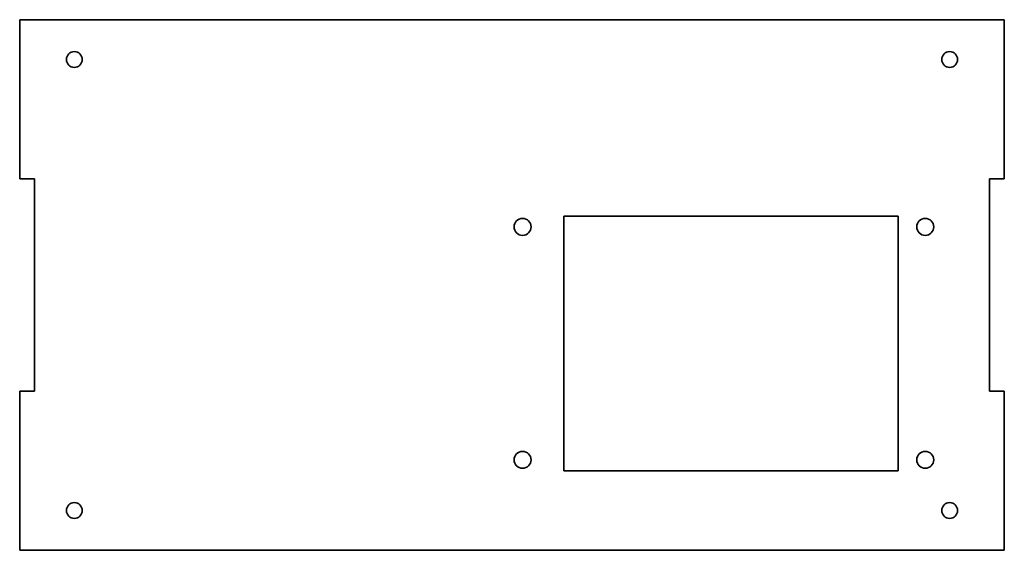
# Model space of a CAD drawing. Extents: x 502 to 687, y 370 to 470.
import ezdxf

# ---------------------------------------------------------------- set-up
doc = ezdxf.new("R2010")
doc.units = 0

msp = doc.modelspace()

# ---------------------------------------------------------------- linework, layer by layer
at = {"color": 7, "lineweight": 35}
for p, q in [((501.700012, 470.5), (687.299988, 470.5)), ((501.700012, 440.5), (501.700012, 470.5)), ((687.299988, 470.5), (687.299988, 440.5)), ((504.5, 440.5), (504.5, 400.5)), ((684.5, 440.5), (684.5, 400.5)), ((604.299988, 433.5), (667.299988, 433.5)), ((604.299988, 433.5), (604.299988, 385.5)), ((667.299988, 385.5), (667.299988, 433.5)), ((501.700012, 370.5), (501.700012, 400.5)), ((687.299988, 400.5), (687.299988, 370.5)), ((667.299988, 385.5), (604.299988, 385.5)), ((687.299988, 370.5), (501.700012, 370.5))]:
    msp.add_line(p, q, dxfattribs=at)
at = {"color": 7, "lineweight": 35, "ltscale": 0.07}
for p, q in [((501.700012, 440.5), (504.5, 440.5)), ((687.299988, 440.5), (684.5, 440.5)), ((504.5, 400.5), (501.700012, 400.5)), ((684.5, 400.5), (687.299988, 400.5))]:
    msp.add_line(p, q, dxfattribs=at)
at = {"color": 7, "lineweight": 35}
for centre, radius in [((512, 463), 1.5), ((677, 463), 1.5), ((596.5, 431.450012), 1.6), ((672.400024, 431.450012), 1.6), ((596.5, 387.549988), 1.6), ((672.400024, 387.549988), 1.6), ((512, 378), 1.5), ((677, 378), 1.5)]:
    msp.add_circle(centre, radius, dxfattribs=at)

doc.saveas('drawing.dxf')
